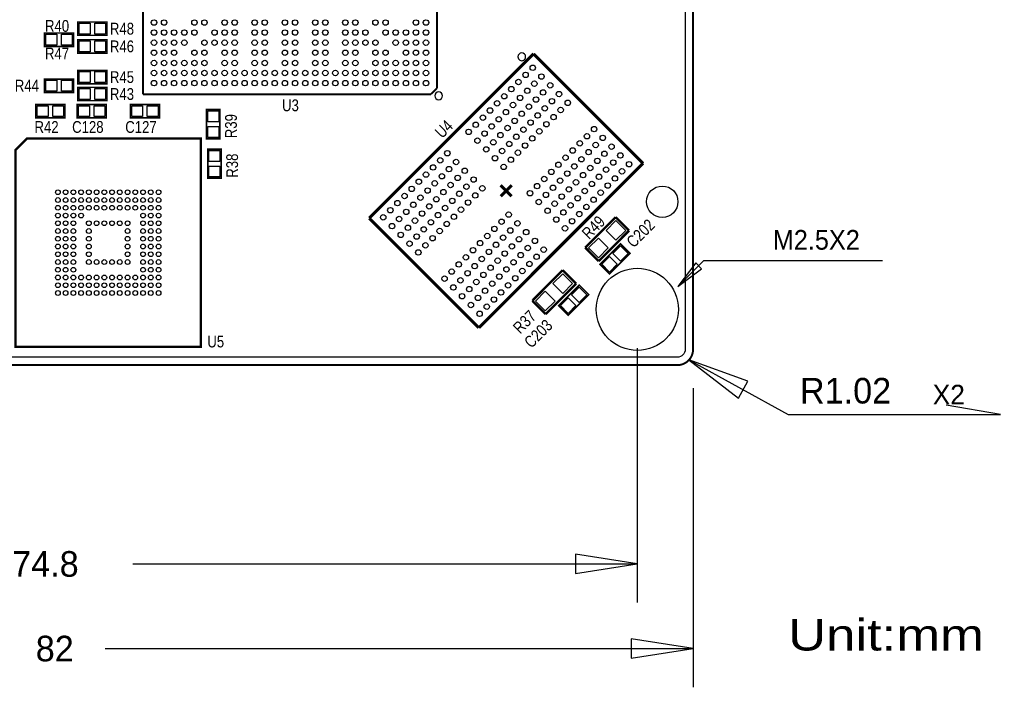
# Model space of a CAD drawing. Extents: x -18 to 102, y -21 to 45.
# Tile 2 of 3: x 39 to 102, y -21 to 22. Entities that reach past the tile are written whole.
import ezdxf
from ezdxf.enums import TextEntityAlignment as Align

# ---------------------------------------------------------------- set-up
doc = ezdxf.new("R2010")
doc.units = 0
for name, color, linetype in [('BG_DIMENSION', 40, 'CONTINUOUS'), ('BG_OUTLINE', 240, 'CONTINUOUS'), ('PG_SILKSCREEN_TOP', 253, 'CONTINUOUS'), ('PIN_SOLDERMASK_TOP', 120, 'CONTINUOUS'), ('RD_SILKSCREEN_TOP', 7, 'CONTINUOUS'), ('RKI_ALL', 2, 'CONTINUOUS')]:
    doc.layers.add(name, color=color, linetype=linetype)

msp = doc.modelspace()

# ---------------------------------------------------------------- linework, layer by layer
at = {"layer": 'BG_DIMENSION'}
for points in [[(94.234, 6.731), (82.677, 6.731), (81.026, 5.08), (82.55, 6.223), (82.169, 6.604), (81.026, 5.08)], [(78.400148, 1.100074), (78.400148, -15.326868)], [(81.737708, 0.334518), (88.138, -3.175), (101.854, -3.175), (98.34245, -2.57302)], [(85.545422, -1.040892), (81.737708, 0.334518), (84.944458, -2.136648), (85.545422, -1.040892)], [(82.00009, -1.483868), (82.00009, -20.787868)], [(74.400156, -13.45184), (78.400148, -12.827), (74.400156, -12.20216), (74.400156, -13.45184)], [(45.82795, -12.827), (78.400148, -12.827)], [(78.000098, -18.91284), (82.00009, -18.288), (78.000098, -17.66316), (78.000098, -18.91284)], [(44.04995, -18.288), (82.00009, -18.288)]]:
    msp.add_lwpolyline(points, dxfattribs=at)
at = {"layer": 'BG_OUTLINE'}
msp.add_lwpolyline([(42.500042, 41.550082, 0.999964), (43.499786, 41.550082), (43.50004, 41.550082), (43.50004, 44.99991), (80.98409, 44.99991, -0.414219), (82.00009, 43.98391), (82.00009, 1.016, -0.414199), (80.98409, 0), (1.016, 0, -0.414208), (0, 1.016), (0, 43.98391, -0.414228), (1.016, 44.99991), (42.500042, 44.99991)], format="xyb", close=True, dxfattribs=at)
at = {"layer": 'PG_SILKSCREEN_TOP', "const_width": 0.127}
msp.add_lwpolyline([(42.500042, 44.800012), (42.500042, 44.99991), (1.016, 44.99991, 0.414228), (0, 43.98391), (0, 1.016, 0.414208), (1.016, 0), (80.98409, 0, 0.414199), (82.00009, 1.016), (82.00009, 43.98391, 0.414219), (80.98409, 44.99991), (43.50004, 44.99991), (43.50004, 44.99737)], format="xyb", dxfattribs=at)
at = {"layer": 'PG_SILKSCREEN_TOP'}
for points, const_width in [([(46.476412, 17.477486), (46.476412, 36.477702)], 0.130048), ([(65.476628, 36.477702), (65.476628, 17.877536)], 0.130048), ([(44.163488, 21.278088), (42.283888, 21.278088), (42.283888, 22.141688), (44.163488, 22.141688), (44.163488, 21.278088)], 0.1016), ([(42.004488, 20.566634), (40.124888, 20.566634), (40.124888, 21.430234), (42.004488, 21.430234), (42.004488, 20.566634)], 0.1016), ([(44.163488, 20.135088), (42.283888, 20.135088), (42.283888, 20.998688), (44.163488, 20.998688), (44.163488, 20.135088)], 0.1016), ([(61.095382, 9.482328), (71.702168, 20.089114)], 0.199898), ([(71.702168, 20.089114), (78.773274, 13.018008)], 0.199898), ([(42.004488, 17.595088), (40.124888, 17.595088), (40.124888, 18.458688), (42.004488, 18.458688), (42.004488, 17.595088)], 0.1016), ([(44.163488, 18.153888), (42.283888, 18.153888), (42.283888, 19.017488), (44.163488, 19.017488), (44.163488, 18.153888)], 0.1016), ([(44.163488, 17.061434), (42.283888, 17.061434), (42.283888, 17.925034), (44.163488, 17.925034), (44.163488, 17.061434)], 0.1016), ([(65.076578, 17.477486), (65.476628, 17.877536)], 0.130048), ([(65.076578, 17.477486), (46.476412, 17.477486)], 0.130048), ([(39.5732, 16.8148), (41.4528, 16.8148), (41.4528, 15.9512), (39.5732, 15.9512), (39.5732, 16.8148)], 0.1016), ([(44.1198, 15.9512), (42.2402, 15.9512), (42.2402, 16.8148), (44.1198, 16.8148), (44.1198, 15.9512)], 0.1016), ([(47.5488, 15.9512), (45.6692, 15.9512), (45.6692, 16.8148), (47.5488, 16.8148), (47.5488, 15.9512)], 0.1016), ([(51.453288, 16.487394), (51.453288, 14.607794), (50.589688, 14.607794), (50.589688, 16.487394), (51.453288, 16.487394)], 0.1016), ([(50.216562, 14.631416), (50.216562, 1.17602), (38.260782, 1.17602), (38.260782, 13.892276), (39.000176, 14.631416), (50.216562, 14.631416)], 0.1524), ([(51.529488, 13.937488), (51.529488, 12.057888), (50.665888, 12.057888), (50.665888, 13.937488), (51.529488, 13.937488)], 0.1016), ([(78.773274, 13.018008), (68.166488, 2.411222)], 0.199898), ([(69.58076, 11.603736), (69.934328, 11.250168)], 0.199898), ([(69.934328, 11.250168), (70.287896, 11.603736)], 0.199898), ([(69.58076, 10.8966), (69.934328, 11.250168)], 0.199898), ([(69.934328, 11.250168), (70.287896, 10.8966)], 0.199898), ([(68.166488, 2.411222), (61.095382, 9.482328)], 0.199898), ([(75.044046, 7.580122), (77.010768, 9.546844)], 0.1524), ([(77.010768, 9.546844), (77.872844, 8.684768)], 0.1524), ([(77.872844, 8.684768), (75.906122, 6.718046)], 0.1524), ([(75.906122, 6.718046), (75.044046, 7.580122)], 0.1524), ([(75.992228, 6.498844), (77.321156, 7.827772), (77.931772, 7.217156), (76.602844, 5.888228), (75.992228, 6.498844)], 0.1016), ([(71.615046, 4.151122), (73.581768, 6.117844)], 0.1524), ([(73.581768, 6.117844), (74.443844, 5.255768)], 0.1524), ([(74.443844, 5.255768), (72.477122, 3.289046)], 0.1524), ([(75.264772, 4.550156), (73.935844, 3.221228), (73.325228, 3.831844), (74.654156, 5.160772), (75.264772, 4.550156)], 0.1016), ([(72.477122, 3.289046), (71.615046, 4.151122)], 0.1524)]:
    msp.add_lwpolyline(points, dxfattribs=dict(at, const_width=const_width))
for points in [[(71.191882, 19.89455, 1), (70.692028, 19.894547, 1)], [(65.82664, 17.377664, 1), (65.3264, 17.377524, 1)]]:
    msp.add_lwpolyline(points, format="xyb", close=True, dxfattribs=at)
at = {"layer": 'PIN_SOLDERMASK_TOP'}
for points in [[(43.074336, 22.060408), (43.074336, 21.359368), (42.373296, 21.359368), (42.373296, 22.060408)], [(44.07408, 22.060408), (44.07408, 21.359368), (43.37304, 21.359368), (43.37304, 22.060408)], [(40.915336, 21.348954), (40.915336, 20.647914), (40.214296, 20.647914), (40.214296, 21.348954)], [(41.91508, 21.348954), (41.91508, 20.647914), (41.21404, 20.647914), (41.21404, 21.348954)], [(43.074336, 20.917408), (43.074336, 20.216368), (42.373296, 20.216368), (42.373296, 20.917408)], [(44.07408, 20.917408), (44.07408, 20.216368), (43.37304, 20.216368), (43.37304, 20.917408)], [(43.074336, 18.936208), (43.074336, 18.235168), (42.373296, 18.235168), (42.373296, 18.936208)], [(44.07408, 18.936208), (44.07408, 18.235168), (43.37304, 18.235168), (43.37304, 18.936208)], [(40.915336, 18.377408), (40.915336, 17.676368), (40.214296, 17.676368), (40.214296, 18.377408)], [(41.91508, 18.377408), (41.91508, 17.676368), (41.21404, 17.676368), (41.21404, 18.377408)], [(43.074336, 17.843754), (43.074336, 17.142714), (42.373296, 17.142714), (42.373296, 17.843754)], [(44.07408, 17.843754), (44.07408, 17.142714), (43.37304, 17.142714), (43.37304, 17.843754)], [(39.662608, 16.03248), (39.662608, 16.73352), (40.363648, 16.73352), (40.363648, 16.03248)], [(40.662352, 16.03248), (40.662352, 16.73352), (41.363392, 16.73352), (41.363392, 16.03248)], [(43.030648, 16.73352), (43.030648, 16.03248), (42.329608, 16.03248), (42.329608, 16.73352)], [(44.030392, 16.73352), (44.030392, 16.03248), (43.329352, 16.03248), (43.329352, 16.73352)], [(46.459648, 16.73352), (46.459648, 16.03248), (45.758608, 16.03248), (45.758608, 16.73352)], [(47.459392, 16.73352), (47.459392, 16.03248), (46.758352, 16.03248), (46.758352, 16.73352)], [(50.670968, 16.397986), (51.372008, 16.397986), (51.372008, 15.696946), (50.670968, 15.696946)], [(50.670968, 15.398242), (51.372008, 15.398242), (51.372008, 14.697202), (50.670968, 14.697202)], [(50.747168, 13.84808), (51.448208, 13.84808), (51.448208, 13.14704), (50.747168, 13.14704)], [(50.747168, 12.848336), (51.448208, 12.848336), (51.448208, 12.147296), (50.747168, 12.147296)], [(77.019658, 8.057317), (76.383317, 8.693658), (77.019658, 9.329999), (77.655999, 8.693658)], [(75.888342, 6.926001), (75.252001, 7.562342), (75.888342, 8.198683), (76.524683, 7.562342)], [(77.315568, 6.715858), (76.819858, 7.211568), (77.315568, 7.707278), (77.811278, 7.211568)], [(76.608432, 6.008722), (76.112722, 6.504432), (76.608432, 7.000142), (77.104142, 6.504432)], [(73.590658, 4.628317), (72.954317, 5.264658), (73.590658, 5.900999), (74.226999, 5.264658)], [(72.459342, 3.497001), (71.823001, 4.133342), (72.459342, 4.769683), (73.095683, 4.133342)], [(74.648568, 5.040278), (75.144278, 4.544568), (74.648568, 4.048858), (74.152858, 4.544568)], [(73.941432, 4.333142), (74.437142, 3.837432), (73.941432, 3.341722), (73.445722, 3.837432)]]:
    msp.add_lwpolyline(points, close=True, dxfattribs=at)
for centre, radius in [((47.196502, 22.107652), 0.17526), ((47.846488, 22.107652), 0.17526), ((49.806606, 22.107652), 0.17526), ((50.456592, 22.107652), 0.17526), ((51.756564, 22.107652), 0.17526), ((52.40655, 22.107652), 0.17526), ((53.696616, 22.107652), 0.17526), ((54.346602, 22.107652), 0.17526), ((55.646574, 22.107652), 0.17526), ((56.306466, 22.107652), 0.17526), ((57.606438, 22.107652), 0.17526), ((58.256424, 22.107652), 0.17526), ((59.54649, 22.107652), 0.17526), ((60.196476, 22.107652), 0.17526), ((61.496448, 22.107652), 0.17526), ((62.146434, 22.107652), 0.17526), ((64.106552, 22.107652), 0.17526), ((64.756538, 22.107652), 0.17526), ((47.196502, 21.457666), 0.17526), ((47.846488, 21.457666), 0.17526), ((48.496474, 21.457666), 0.17526), ((49.15662, 21.457666), 0.17526), ((49.806606, 21.457666), 0.17526), ((51.106578, 21.457666), 0.17526), ((51.756564, 21.457666), 0.17526), ((52.40655, 21.457666), 0.17526), ((53.696616, 21.457666), 0.17526), ((54.346602, 21.457666), 0.17526), ((55.646574, 21.457666), 0.17526), ((56.306466, 21.457666), 0.17526), ((57.606438, 21.457666), 0.17526), ((58.256424, 21.457666), 0.17526), ((59.54649, 21.457666), 0.17526), ((60.196476, 21.457666), 0.17526), ((60.846462, 21.457666), 0.17526), ((62.146434, 21.457666), 0.17526), ((62.79642, 21.457666), 0.17526), ((63.456566, 21.457666), 0.17526), ((64.106552, 21.457666), 0.17526), ((64.756538, 21.457666), 0.17526), ((47.196502, 20.80768), 0.17526), ((47.846488, 20.80768), 0.17526), ((48.496474, 20.80768), 0.17526), ((49.15662, 20.80768), 0.17526), ((50.456592, 20.80768), 0.17526), ((51.106578, 20.80768), 0.17526), ((51.756564, 20.80768), 0.17526), ((52.40655, 20.80768), 0.17526), ((53.696616, 20.80768), 0.17526), ((54.346602, 20.80768), 0.17526), ((55.646574, 20.80768), 0.17526), ((56.306466, 20.80768), 0.17526), ((57.606438, 20.80768), 0.17526), ((58.256424, 20.80768), 0.17526), ((59.54649, 20.80768), 0.17526), ((60.196476, 20.80768), 0.17526), ((60.846462, 20.80768), 0.17526), ((61.496448, 20.80768), 0.17526), ((62.79642, 20.80768), 0.17526), ((63.456566, 20.80768), 0.17526), ((64.106552, 20.80768), 0.17526), ((64.756538, 20.80768), 0.17526), ((47.196502, 20.157694), 0.17526), ((47.846488, 20.157694), 0.17526), ((48.496474, 20.157694), 0.17526), ((49.806606, 20.157694), 0.17526), ((50.456592, 20.157694), 0.17526), ((51.756564, 20.157694), 0.17526), ((52.40655, 20.157694), 0.17526), ((53.696616, 20.157694), 0.17526), ((54.346602, 20.157694), 0.17526), ((55.646574, 20.157694), 0.17526), ((56.306466, 20.157694), 0.17526), ((57.606438, 20.157694), 0.17526), ((58.256424, 20.157694), 0.17526), ((59.54649, 20.157694), 0.17526), ((60.196476, 20.157694), 0.17526), ((61.496448, 20.157694), 0.17526), ((62.146434, 20.157694), 0.17526), ((63.456566, 20.157694), 0.17526), ((64.106552, 20.157694), 0.17526), ((64.756538, 20.157694), 0.17526), ((47.196502, 19.497548), 0.17526), ((47.846488, 19.497548), 0.17526), ((48.496474, 19.497548), 0.17526), ((49.15662, 19.497548), 0.17526), ((49.806606, 19.497548), 0.17526), ((50.456592, 19.497548), 0.17526), ((51.756564, 19.497548), 0.17526), ((52.40655, 19.497548), 0.17526), ((53.696616, 19.497548), 0.17526), ((54.346602, 19.497548), 0.17526), ((55.646574, 19.497548), 0.17526), ((56.306466, 19.497548), 0.17526), ((57.606438, 19.497548), 0.17526), ((58.256424, 19.497548), 0.17526), ((59.54649, 19.497548), 0.17526), ((60.196476, 19.497548), 0.17526), ((61.496448, 19.497548), 0.17526), ((62.146434, 19.497548), 0.17526), ((62.79642, 19.497548), 0.17526), ((63.456566, 19.497548), 0.17526), ((64.106552, 19.497548), 0.17526), ((64.756538, 19.497548), 0.17526), ((71.649082, 19.187414), 0.17526), ((47.196502, 18.847562), 0.17526), ((47.846488, 18.847562), 0.17526), ((48.496474, 18.847562), 0.17526), ((49.15662, 18.847562), 0.17526), ((49.806606, 18.847562), 0.17526), ((50.456592, 18.847562), 0.17526), ((51.106578, 18.847562), 0.17526), ((51.756564, 18.847562), 0.17526), ((52.40655, 18.847562), 0.17526), ((53.04663, 18.847562), 0.17526), ((53.696616, 18.847562), 0.17526), ((54.346602, 18.847562), 0.17526), ((54.996588, 18.847562), 0.17526), ((55.646574, 18.847562), 0.17526), ((56.306466, 18.847562), 0.17526), ((56.956452, 18.847562), 0.17526), ((57.606438, 18.847562), 0.17526), ((58.256424, 18.847562), 0.17526), ((58.90641, 18.847562), 0.17526), ((59.54649, 18.847562), 0.17526), ((60.196476, 18.847562), 0.17526), ((60.846462, 18.847562), 0.17526), ((61.496448, 18.847562), 0.17526), ((62.146434, 18.847562), 0.17526), ((62.79642, 18.847562), 0.17526), ((63.456566, 18.847562), 0.17526), ((64.106552, 18.847562), 0.17526), ((64.756538, 18.847562), 0.17526), ((70.729856, 18.268188), 0.17526), ((71.189342, 18.727928), 0.17526), ((72.21474, 18.621756), 0.17526), ((47.196502, 18.197576), 0.17526), ((47.846488, 18.197576), 0.17526), ((48.496474, 18.197576), 0.17526), ((49.15662, 18.197576), 0.17526), ((49.806606, 18.197576), 0.17526), ((50.456592, 18.197576), 0.17526), ((51.106578, 18.197576), 0.17526), ((51.756564, 18.197576), 0.17526), ((52.40655, 18.197576), 0.17526), ((53.04663, 18.197576), 0.17526), ((53.696616, 18.197576), 0.17526), ((54.346602, 18.197576), 0.17526), ((54.996588, 18.197576), 0.17526), ((55.646574, 18.197576), 0.17526), ((56.306466, 18.197576), 0.17526), ((56.956452, 18.197576), 0.17526), ((57.606438, 18.197576), 0.17526), ((58.256424, 18.197576), 0.17526), ((58.90641, 18.197576), 0.17526), ((59.54649, 18.197576), 0.17526), ((60.196476, 18.197576), 0.17526), ((60.846462, 18.197576), 0.17526), ((61.496448, 18.197576), 0.17526), ((62.146434, 18.197576), 0.17526), ((62.79642, 18.197576), 0.17526), ((63.456566, 18.197576), 0.17526), ((64.106552, 18.197576), 0.17526), ((64.756538, 18.197576), 0.17526), ((70.270116, 17.808702), 0.17526), ((71.295514, 17.70253), 0.17526), ((71.755254, 18.162016), 0.17526), ((72.780398, 18.056098), 0.17526), ((69.81063, 17.348962), 0.17526), ((70.836028, 17.24279), 0.17526), ((71.861172, 17.136872), 0.17526), ((72.320658, 17.596612), 0.17526), ((72.88657, 17.0307), 0.17526), ((73.346056, 17.49044), 0.17526), ((68.891404, 16.429736), 0.17526), ((69.35089, 16.889476), 0.17526), ((70.376288, 16.783304), 0.17526), ((71.401432, 16.677386), 0.17526), ((72.42683, 16.571214), 0.17526), ((73.452228, 16.465042), 0.17526), ((73.911968, 16.924528), 0.17526), ((68.431664, 15.97025), 0.17526), ((69.457062, 15.864078), 0.17526), ((69.916802, 16.323564), 0.17526), ((70.482206, 15.75816), 0.17526), ((70.941946, 16.217646), 0.17526), ((71.967344, 16.111474), 0.17526), ((72.992742, 16.005302), 0.17526), ((67.972178, 15.51051), 0.17526), ((68.997576, 15.404338), 0.17526), ((70.02272, 15.29842), 0.17526), ((71.048118, 15.192248), 0.17526), ((71.507604, 15.651988), 0.17526), ((72.073516, 15.086076), 0.17526), ((72.533002, 15.545816), 0.17526), ((75.608688, 15.227808), 0.17526), ((67.512438, 15.051024), 0.17526), ((68.07835, 14.485112), 0.17526), ((68.537836, 14.944852), 0.17526), ((69.56298, 14.838934), 0.17526), ((70.588378, 14.732762), 0.17526), ((71.613776, 14.62659), 0.17526), ((75.149202, 14.768068), 0.17526), ((76.1746, 14.661896), 0.17526), ((68.643754, 13.919708), 0.17526), ((69.103494, 14.379194), 0.17526), ((69.669152, 13.813536), 0.17526), ((70.128892, 14.273022), 0.17526), ((71.15429, 14.16685), 0.17526), ((74.229976, 13.848842), 0.17526), ((74.689462, 14.308582), 0.17526), ((75.71486, 14.20241), 0.17526), ((76.740258, 14.096238), 0.17526), ((65.673986, 13.212318), 0.17526), ((66.133472, 13.672058), 0.17526), ((69.209666, 13.353796), 0.17526), ((70.235064, 13.247624), 0.17526), ((70.69455, 13.707364), 0.17526), ((73.770236, 13.389356), 0.17526), ((74.795634, 13.283184), 0.17526), ((75.255374, 13.74267), 0.17526), ((75.821032, 13.177012), 0.17526), ((76.280772, 13.636498), 0.17526), ((77.305916, 13.53058), 0.17526), ((65.214246, 12.752832), 0.17526), ((66.239644, 12.64666), 0.17526), ((66.699384, 13.106146), 0.17526), ((67.264788, 12.540742), 0.17526), ((69.775324, 12.788138), 0.17526), ((73.31075, 12.929616), 0.17526), ((74.336148, 12.823444), 0.17526), ((75.361546, 12.717272), 0.17526), ((76.38669, 12.611354), 0.17526), ((76.846176, 13.071094), 0.17526), ((77.871574, 12.964922), 0.17526), ((64.75476, 12.293092), 0.17526), ((65.780158, 12.18692), 0.17526), ((66.805302, 12.081002), 0.17526), ((67.8307, 11.97483), 0.17526), ((72.391524, 12.01039), 0.17526), ((72.85101, 12.47013), 0.17526), ((73.416922, 11.904218), 0.17526), ((73.876408, 12.363958), 0.17526), ((74.901806, 12.257786), 0.17526), ((75.92695, 12.151868), 0.17526), ((76.952348, 12.045696), 0.17526), ((77.412088, 12.505182), 0.17526), ((63.835534, 11.373866), 0.17526), ((64.29502, 11.833606), 0.17526), ((64.860932, 11.267694), 0.17526), ((65.320418, 11.727434), 0.17526), ((66.345562, 11.621516), 0.17526), ((67.37096, 11.515344), 0.17526), ((68.396358, 11.409172), 0.17526), ((71.931784, 11.550904), 0.17526), ((72.957182, 11.444732), 0.17526), ((73.98258, 11.33856), 0.17526), ((74.44232, 11.798046), 0.17526), ((75.467464, 11.692128), 0.17526), ((76.492862, 11.585956), 0.17526), ((80.01, 10.541), 1.016), ((40.988742, 11.153648), 0.152527), ((41.488614, 11.153648), 0.152527), ((41.98874, 11.153648), 0.152527), ((42.488612, 11.153648), 0.152527), ((42.988738, 11.153648), 0.152527), ((43.48861, 11.153648), 0.152527), ((43.988736, 11.153648), 0.152527), ((44.488608, 11.153648), 0.152527), ((44.988734, 11.153648), 0.152527), ((45.488606, 11.153648), 0.152527), ((45.988732, 11.153648), 0.152527), ((46.488604, 11.153648), 0.152527), ((46.98873, 11.153648), 0.152527), ((47.488602, 11.153648), 0.152527), ((63.375794, 10.91438), 0.17526), ((64.401192, 10.808208), 0.17526), ((65.426336, 10.70229), 0.17526), ((65.886076, 11.161776), 0.17526), ((66.911474, 11.055604), 0.17526), ((67.936872, 10.949432), 0.17526), ((71.472298, 11.091164), 0.17526), ((72.497696, 10.984992), 0.17526), ((73.523094, 10.87882), 0.17526), ((74.548238, 10.772902), 0.17526), ((75.007724, 11.232642), 0.17526), ((75.573636, 10.66673), 0.17526), ((76.033122, 11.12647), 0.17526), ((40.988742, 10.653776), 0.152527), ((40.988742, 10.15365), 0.152527), ((41.488614, 10.653776), 0.152527), ((41.488614, 10.15365), 0.152527), ((41.98874, 10.653776), 0.152527), ((41.98874, 10.15365), 0.152527), ((42.488612, 10.653776), 0.152527), ((42.488612, 10.15365), 0.152527), ((42.988738, 10.653776), 0.152527), ((42.988738, 10.15365), 0.152527), ((43.48861, 10.653776), 0.152527), ((43.48861, 10.15365), 0.152527), ((43.988736, 10.653776), 0.152527), ((43.988736, 10.15365), 0.152527), ((44.488608, 10.653776), 0.152527), ((44.488608, 10.15365), 0.152527), ((44.988734, 10.653776), 0.152527), ((44.988734, 10.15365), 0.152527), ((45.488606, 10.653776), 0.152527), ((45.488606, 10.15365), 0.152527), ((45.988732, 10.653776), 0.152527), ((45.988732, 10.15365), 0.152527), ((46.488604, 10.653776), 0.152527), ((46.488604, 10.15365), 0.152527), ((46.98873, 10.653776), 0.152527), ((46.98873, 10.15365), 0.152527), ((47.488602, 10.653776), 0.152527), ((47.488602, 10.15365), 0.152527), ((62.916308, 10.45464), 0.17526), ((63.941706, 10.348468), 0.17526), ((64.96685, 10.24255), 0.17526), ((65.992248, 10.136378), 0.17526), ((66.451734, 10.596118), 0.17526), ((67.017646, 10.030206), 0.17526), ((67.477132, 10.489946), 0.17526), ((72.037956, 10.525506), 0.17526), ((73.063354, 10.419334), 0.17526), ((74.088498, 10.313416), 0.17526), ((75.113896, 10.207244), 0.17526), ((40.988742, 9.653778), 0.152527), ((41.488614, 9.653778), 0.152527), ((41.98874, 9.653778), 0.152527), ((42.488612, 9.653778), 0.152527), ((46.488604, 9.653778), 0.152527), ((46.98873, 9.653778), 0.152527), ((47.488602, 9.653778), 0.152527), ((61.997082, 9.535414), 0.17526), ((62.456568, 9.995154), 0.17526), ((63.02248, 9.429242), 0.17526), ((63.481966, 9.888982), 0.17526), ((64.50711, 9.783064), 0.17526), ((65.532508, 9.676892), 0.17526), ((66.557906, 9.57072), 0.17526), ((70.093332, 9.712198), 0.17526), ((72.603868, 9.959594), 0.17526), ((73.169272, 9.39419), 0.17526), ((73.629012, 9.853676), 0.17526), ((74.65441, 9.747504), 0.17526), ((40.988742, 9.153652), 0.152527), ((41.488614, 9.153652), 0.152527), ((41.98874, 9.153652), 0.152527), ((42.988738, 9.153652), 0.152527), ((43.48861, 9.153652), 0.152527), ((43.988736, 9.153652), 0.152527), ((44.488608, 9.153652), 0.152527), ((44.988734, 9.153652), 0.152527), ((45.488606, 9.153652), 0.152527), ((46.488604, 9.153652), 0.152527), ((46.98873, 9.153652), 0.152527), ((47.488602, 9.153652), 0.152527), ((62.56274, 8.969756), 0.17526), ((63.587884, 8.863838), 0.17526), ((64.047624, 9.323324), 0.17526), ((64.613282, 8.757666), 0.17526), ((65.073022, 9.217152), 0.17526), ((66.09842, 9.11098), 0.17526), ((69.174106, 8.792972), 0.17526), ((69.633592, 9.252712), 0.17526), ((70.65899, 9.14654), 0.17526), ((73.735184, 8.828278), 0.17526), ((74.19467, 9.288018), 0.17526), ((40.988742, 8.65378), 0.152527), ((40.988742, 8.153654), 0.152527), ((41.488614, 8.65378), 0.152527), ((41.488614, 8.153654), 0.152527), ((41.98874, 8.65378), 0.152527), ((41.98874, 8.153654), 0.152527), ((42.988738, 8.65378), 0.152527), ((42.988738, 8.153654), 0.152527), ((45.488606, 8.65378), 0.152527), ((45.488606, 8.153654), 0.152527), ((46.488604, 8.65378), 0.152527), ((46.488604, 8.153654), 0.152527), ((46.98873, 8.65378), 0.152527), ((46.98873, 8.153654), 0.152527), ((47.488602, 8.65378), 0.152527), ((47.488602, 8.153654), 0.152527), ((63.128398, 8.404098), 0.17526), ((64.153796, 8.297926), 0.17526), ((65.179194, 8.191754), 0.17526), ((65.63868, 8.651494), 0.17526), ((68.714366, 8.333486), 0.17526), ((69.739764, 8.227314), 0.17526), ((70.199504, 8.6868), 0.17526), ((70.765162, 8.121142), 0.17526), ((71.224902, 8.580628), 0.17526), ((40.988742, 7.653782), 0.152527), ((41.488614, 7.653782), 0.152527), ((41.98874, 7.653782), 0.152527), ((42.988738, 7.653782), 0.152527), ((45.488606, 7.653782), 0.152527), ((46.488604, 7.653782), 0.152527), ((46.98873, 7.653782), 0.152527), ((47.488602, 7.653782), 0.152527), ((63.694056, 7.83844), 0.17526), ((64.719454, 7.732268), 0.17526), ((68.25488, 7.873746), 0.17526), ((69.280278, 7.767574), 0.17526), ((70.305676, 7.661402), 0.17526), ((71.33082, 7.555484), 0.17526), ((71.790306, 8.015224), 0.17526), ((40.988742, 7.153656), 0.152527), ((41.488614, 7.153656), 0.152527), ((41.98874, 7.153656), 0.152527), ((42.988738, 7.153656), 0.152527), ((45.488606, 7.153656), 0.152527), ((46.488604, 7.153656), 0.152527), ((46.98873, 7.153656), 0.152527), ((47.488602, 7.153656), 0.152527), ((64.259968, 7.272528), 0.17526), ((67.335654, 6.95452), 0.17526), ((67.79514, 7.41426), 0.17526), ((68.361052, 6.848348), 0.17526), ((68.820538, 7.308088), 0.17526), ((69.845936, 7.201916), 0.17526), ((70.87108, 7.095998), 0.17526), ((71.896478, 6.989826), 0.17526), ((72.356218, 7.449312), 0.17526), ((40.988742, 6.653784), 0.152527), ((41.488614, 6.653784), 0.152527), ((41.98874, 6.653784), 0.152527), ((42.988738, 6.653784), 0.152527), ((43.48861, 6.653784), 0.152527), ((43.988736, 6.653784), 0.152527), ((44.488608, 6.653784), 0.152527), ((44.988734, 6.653784), 0.152527), ((45.488606, 6.653784), 0.152527), ((46.488604, 6.653784), 0.152527), ((46.98873, 6.653784), 0.152527), ((47.488602, 6.653784), 0.152527), ((66.875914, 6.495034), 0.17526), ((67.901312, 6.388862), 0.17526), ((68.92671, 6.28269), 0.17526), ((69.38645, 6.742176), 0.17526), ((70.411594, 6.636258), 0.17526), ((71.436992, 6.530086), 0.17526), ((40.988742, 6.153658), 0.152527), ((40.988742, 5.653786), 0.152527), ((41.488614, 6.153658), 0.152527), ((41.488614, 5.653786), 0.152527), ((41.98874, 6.153658), 0.152527), ((41.98874, 5.653786), 0.152527), ((42.488612, 5.653786), 0.152527), ((42.988738, 5.653786), 0.152527), ((43.48861, 5.653786), 0.152527), ((43.988736, 5.653786), 0.152527), ((44.488608, 5.653786), 0.152527), ((44.988734, 5.653786), 0.152527), ((45.488606, 5.653786), 0.152527), ((45.988732, 5.653786), 0.152527), ((46.488604, 6.153658), 0.152527), ((46.488604, 5.653786), 0.152527), ((46.98873, 6.153658), 0.152527), ((46.98873, 5.653786), 0.152527), ((47.488602, 6.153658), 0.152527), ((47.488602, 5.653786), 0.152527), ((65.956688, 5.575808), 0.17526), ((66.416428, 6.035294), 0.17526), ((67.441826, 5.929122), 0.17526), ((68.467224, 5.82295), 0.17526), ((69.492368, 5.717032), 0.17526), ((69.951854, 6.176772), 0.17526), ((70.517766, 5.61086), 0.17526), ((70.977252, 6.0706), 0.17526), ((78.400148, 3.599942), 2.649982), ((40.988742, 5.15366), 0.152527), ((41.488614, 5.15366), 0.152527), ((41.98874, 5.15366), 0.152527), ((42.488612, 5.15366), 0.152527), ((42.988738, 5.15366), 0.152527), ((43.48861, 5.15366), 0.152527), ((43.988736, 5.15366), 0.152527), ((44.488608, 5.15366), 0.152527), ((44.988734, 5.15366), 0.152527), ((45.488606, 5.15366), 0.152527), ((45.988732, 5.15366), 0.152527), ((46.488604, 5.15366), 0.152527), ((46.98873, 5.15366), 0.152527), ((47.488602, 5.15366), 0.152527), ((66.5226, 5.009896), 0.17526), ((66.982086, 5.469636), 0.17526), ((68.007484, 5.363464), 0.17526), ((69.032628, 5.257546), 0.17526), ((70.058026, 5.151374), 0.17526), ((40.988742, 4.653788), 0.152527), ((41.488614, 4.653788), 0.152527), ((41.98874, 4.653788), 0.152527), ((42.488612, 4.653788), 0.152527), ((42.988738, 4.653788), 0.152527), ((43.48861, 4.653788), 0.152527), ((43.988736, 4.653788), 0.152527), ((44.488608, 4.653788), 0.152527), ((44.988734, 4.653788), 0.152527), ((45.488606, 4.653788), 0.152527), ((45.988732, 4.653788), 0.152527), ((46.488604, 4.653788), 0.152527), ((46.98873, 4.653788), 0.152527), ((47.488602, 4.653788), 0.152527), ((67.088258, 4.444238), 0.17526), ((67.547998, 4.903724), 0.17526), ((68.113402, 4.33832), 0.17526), ((68.573142, 4.797806), 0.17526), ((69.59854, 4.691634), 0.17526), ((67.653916, 3.87858), 0.17526), ((68.679314, 3.772408), 0.17526), ((69.1388, 4.232148), 0.17526), ((68.219574, 3.312922), 0.17526)]:
    msp.add_circle(centre, radius, dxfattribs=at)
at = {"layer": 'RKI_ALL'}
msp.add_lwpolyline([(44.00804, 41.042082), (44.00804, 44.49191), (80.98409, 44.49191, -0.414224), (81.49209, 43.98391), (81.49209, 1.016, -0.414184), (80.98409, 0.508), (1.016, 0.508, -0.414203), (0.508, 1.016), (0.508, 43.98391, -0.414243), (1.016, 44.49191), (41.992042, 44.49191), (41.992042, 41.550082, 0.765409), (43.870372, 41.042082)], format="xyb", close=True, dxfattribs=at)

# ---------------------------------------------------------------- texts
at = {"layer": 'BG_DIMENSION'}
for s, height, width, p in [('M2.5X2', 1.27, 0.96, (87.1474, 7.450582)), ('Unit:mm', 2.032, 1.25, (88.138, -18.415))]:
    msp.add_text(s, height=height, dxfattribs=dict(at, width=width)).set_placement(p)
for s, height, p in [('R1.02', 1.651, (88.9, -2.4765)), ('X2', 1.27, (97.4725, -2.54)), ('74.8', 1.651, (38.0365, -13.6525)), ('82', 1.651, (39.5605, -19.1135))]:
    msp.add_text(s, height=height, dxfattribs=at).set_placement(p)
at = {"layer": 'RD_SILKSCREEN_TOP', "width": 0.833333}
for s, p in [('R40', (40.937688, 21.506688)), ('R48', (45.128688, 21.328888)), ('R47', (40.937688, 19.728434)), ('R46', (45.128688, 20.185888)), ('R45', (45.128688, 18.204688)), ('R44', (38.989, 17.653)), ('R43', (45.128688, 17.112234)), ('U3', (56.007, 16.383)), ('R42', (40.259, 14.986)), ('C128', (42.926, 14.986)), ('C127', (46.355, 14.986)), ('U5', (51.181, 1.143))]:
    msp.add_text(s, height=0.762, dxfattribs=at).set_placement(p, align=Align.CENTER)
for s, rotation, p in [('R39', 90, (52.545488, 15.42034)), ('U4', 45, (66.18224, 14.97076)), ('R38', 90, (52.621688, 12.870434)), ('R49', 45, (75.834494, 8.62076)), ('C202', 45, (78.882494, 8.23976)), ('R37', 45, (71.389494, 2.52476)), ('C203', 45, (72.278494, 1.76276))]:
    msp.add_text(s, height=0.762, rotation=rotation, dxfattribs=at).set_placement(p, align=Align.CENTER)

doc.saveas('drawing.dxf')
